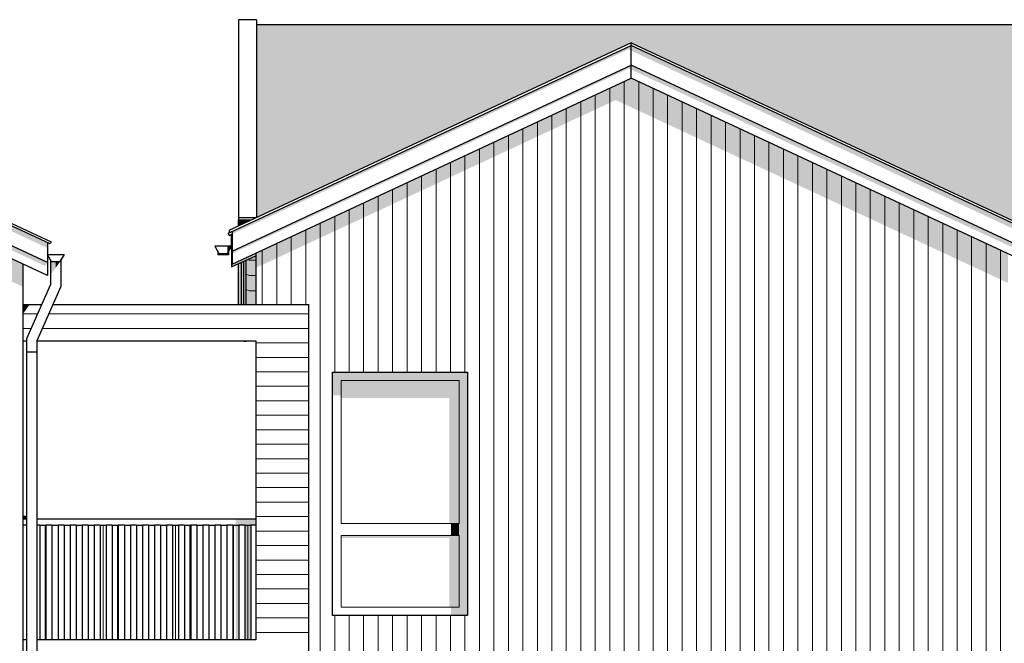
# Model space of a CAD drawing. Header units: millimetres. Extents: x 136614 to 187988, y 72497 to 86342.
# Tile 7 of 12: x 163151 to 171315, y 81171 to 86342. Entities that reach past the tile are written whole.
import ezdxf

# ---------------------------------------------------------------- set-up
doc = ezdxf.new("R2010")
doc.units = ezdxf.units.MM
doc.header["$LTSCALE"] = 0.5
doc.header["$MEASUREMENT"] = 0
doc.linetypes.add('PLINE', pattern=[0])
for name, color, linetype in [('23-- Yttervegger(Nye konstruksjoner)', 7, 'Continuous'), ('231- Bærende yttervegger(Nye konstruksjoner)', 7, 'Continuous'), ('244- Vinduer_ dører_ foldevegger(Nye konstruksjoner)', 7, 'Continuous'), ('251- Frittbærende dekker(Nye konstruksjoner)', 7, 'Continuous'), ('26-- Yttertak(Nye konstruksjoner)', 7, 'Continuous'), ('265- Gesimser_ takrenner og nedløp(Nye konstruksjoner)', 7, 'Continuous')]:
    doc.layers.add(name, color=color, linetype=linetype)
for name, color, linetype, lineweight in [('234- Vinduer_ dører_ porter(Nye konstruksjoner)', 7, 'Continuous', 0), ('235- Utvendig kledning og overflate(Nye konstruksjoner)', 7, 'Continuous', 0), ('262- Taktekking(Nye konstruksjoner)', 7, 'Continuous', 0)]:
    doc.layers.add(name, color=color, linetype=linetype, lineweight=lineweight)

# ---------------------------------------------------------------- blocks, each defined once
blk = doc.blocks.new('*X6')
at = {"layer": '235- Utvendig kledning og overflate(Nye konstruksjoner)', "linetype": 'PLINE'}
for p, q in [((168163.6, 85829.9), (168163.6, 84002.7)), ((168163.6, 84000), (168163.6, 85829.9)), ((168283.6, 85827.8), (168283.6, 84002.7)), ((168283.6, 84000), (168283.6, 85827.8)), ((168043.5, 85774), (168043.5, 84002.7)), ((168043.5, 84000), (168043.5, 85774)), ((167803.5, 85662), (167803.5, 84002.7)), ((167803.5, 84000), (167803.5, 85662)), ((167923.5, 85718), (167923.5, 84002.7)), ((167923.5, 84000), (167923.5, 85718)), ((167683.4, 85606), (167683.4, 84002.7)), ((167683.4, 84000), (167683.4, 85606)), ((167443.4, 85494.1), (167443.4, 84002.7)), ((167443.4, 84000), (167443.4, 85494.1)), ((167563.4, 85550.1), (167563.4, 84002.7)), ((167563.4, 84000), (167563.4, 85550.1)), ((167323.3, 85438.1), (167323.3, 84002.7)), ((167323.3, 84000), (167323.3, 85438.1)), ((167083.3, 85326.2), (167083.3, 84002.7)), ((167083.3, 84000), (167083.3, 85326.2)), ((167203.3, 85382.2), (167203.3, 84002.7)), ((167203.3, 84000), (167203.3, 85382.2)), ((166963.3, 85270.2), (166963.3, 84002.7)), ((166963.3, 84000), (166963.3, 85270.2)), ((166723.2, 85158.3), (166723.2, 84002.7)), ((166723.2, 84000), (166723.2, 85158.3)), ((166843.2, 85214.2), (166843.2, 84002.7)), ((166843.2, 84000), (166843.2, 85214.2)), ((166603.2, 85102.3), (166603.2, 84002.7)), ((166603.2, 84000), (166603.2, 85102.3)), ((166363.1, 84990.4), (166363.1, 84002.7)), ((166363.1, 84000), (166363.1, 84990.4)), ((166483.1, 85046.3), (166483.1, 84002.7)), ((166483.1, 84000), (166483.1, 85046.3)), ((166243.1, 84934.4), (166243.1, 84002.7)), ((166243.1, 84000), (166243.1, 84934.4)), ((166123, 84878.4), (166123, 84002.7)), ((166123, 84000), (166123, 84878.4)), ((165883, 84766.5), (165883, 84002.7)), ((165883, 84000), (165883, 84766.5)), ((166003, 84822.4), (166003, 84002.7)), ((166003, 84000), (166003, 84822.4)), ((165762.9, 84710.5), (165762.9, 84002.7)), ((165762.9, 84000), (165762.9, 84710.5)), ((165522.9, 84598.6), (165522.9, 84002.7)), ((165522.9, 84000), (165522.9, 84598.6)), ((165642.9, 84654.5), (165642.9, 84002.7)), ((165642.9, 84000), (165642.9, 84654.5)), ((165402.8, 84542.6), (165402.8, 84002.7)), ((165402.8, 84000), (165402.8, 84542.6)), ((165162.8, 84430.6), (165162.8, 84002.7)), ((165162.8, 84000), (165162.8, 84430.6)), ((165282.8, 84486.6), (165282.8, 84002.7)), ((165282.8, 84000), (165282.8, 84486.6)), ((165162.8, 84002.7), (165162.8, 83980)), ((165162.8, 83980), (165162.8, 84000)), ((165282.8, 84002.7), (165282.8, 83980)), ((165282.8, 83980), (165282.8, 84000)), ((165402.8, 84002.7), (165402.8, 83980)), ((165402.8, 83980), (165402.8, 84000)), ((165522.9, 84002.7), (165522.9, 83980)), ((165522.9, 83980), (165522.9, 84000)), ((165642.9, 84002.7), (165642.9, 80002.7)), ((165642.9, 80000), (165642.9, 84000)), ((165762.9, 84002.7), (165762.9, 83420)), ((165762.9, 83420), (165762.9, 84000)), ((165883, 84002.7), (165883, 83420)), ((165883, 83420), (165883, 84000)), ((166003, 84002.7), (166003, 83420)), ((166003, 83420), (166003, 84000)), ((166123, 84002.7), (166123, 83420)), ((166123, 83420), (166123, 84000)), ((166243.1, 84002.7), (166243.1, 83420)), ((166243.1, 83420), (166243.1, 84000)), ((166363.1, 84002.7), (166363.1, 83420)), ((166363.1, 83420), (166363.1, 84000)), ((166483.1, 84002.7), (166483.1, 83420)), ((166483.1, 83420), (166483.1, 84000)), ((166603.2, 84002.7), (166603.2, 83420)), ((166603.2, 83420), (166603.2, 84000)), ((166723.2, 84002.7), (166723.2, 83420)), ((166723.2, 83420), (166723.2, 84000)), ((166843.2, 84002.7), (166843.2, 83420)), ((166843.2, 83420), (166843.2, 84000)), ((166963.3, 84002.7), (166963.3, 80002.7)), ((166963.3, 80000), (166963.3, 84000)), ((167083.3, 84002.7), (167083.3, 80002.7)), ((167083.3, 80000), (167083.3, 84000)), ((167203.3, 84002.7), (167203.3, 80002.7)), ((167203.3, 80000), (167203.3, 84000)), ((167323.3, 84002.7), (167323.3, 80002.7)), ((167323.3, 80000), (167323.3, 84000)), ((167443.4, 84002.7), (167443.4, 80002.7)), ((167443.4, 80000), (167443.4, 84000)), ((167563.4, 84002.7), (167563.4, 80002.7)), ((167563.4, 80000), (167563.4, 84000)), ((167683.4, 84002.7), (167683.4, 80002.7)), ((167683.4, 80000), (167683.4, 84000)), ((167803.5, 84002.7), (167803.5, 80002.7)), ((167803.5, 80000), (167803.5, 84000)), ((167923.5, 84002.7), (167923.5, 80002.7)), ((167923.5, 80000), (167923.5, 84000)), ((168043.5, 84002.7), (168043.5, 80002.7)), ((168043.5, 80000), (168043.5, 84000)), ((168163.6, 84002.7), (168163.6, 80002.7)), ((168163.6, 80000), (168163.6, 84000)), ((168283.6, 84002.7), (168283.6, 80002.7)), ((168283.6, 80000), (168283.6, 84000)), ((165762.9, 81400), (165762.9, 80002.7)), ((165762.9, 80000), (165762.9, 81400)), ((165883, 81400), (165883, 80002.7)), ((165883, 80000), (165883, 81400)), ((166003, 81400), (166003, 80002.7)), ((166003, 80000), (166003, 81400)), ((166123, 81400), (166123, 80002.7)), ((166123, 80000), (166123, 81400)), ((166243.1, 81400), (166243.1, 80002.7)), ((166243.1, 80000), (166243.1, 81400)), ((166363.1, 81400), (166363.1, 80002.7)), ((166363.1, 80000), (166363.1, 81400)), ((166483.1, 81400), (166483.1, 80002.7)), ((166483.1, 80000), (166483.1, 81400)), ((166603.2, 81400), (166603.2, 80002.7)), ((166603.2, 80000), (166603.2, 81400)), ((166723.2, 81400), (166723.2, 80002.7)), ((166723.2, 80000), (166723.2, 81400)), ((166843.2, 81400), (166843.2, 80002.7)), ((166843.2, 80000), (166843.2, 81400)), ((165642.9, 80002.7), (165642.9, 77700)), ((165642.9, 77700), (165642.9, 80000)), ((165762.9, 80002.7), (165762.9, 79810)), ((165762.9, 79810), (165762.9, 80000)), ((165883, 80002.7), (165883, 79810)), ((165883, 79810), (165883, 80000)), ((166003, 80002.7), (166003, 79810)), ((166003, 79810), (166003, 80000)), ((166123, 80002.7), (166123, 79810)), ((166123, 79810), (166123, 80000)), ((166243.1, 80002.7), (166243.1, 79810)), ((166243.1, 79810), (166243.1, 80000)), ((166363.1, 80002.7), (166363.1, 79810)), ((166363.1, 79810), (166363.1, 80000)), ((166483.1, 80002.7), (166483.1, 79810)), ((166483.1, 79810), (166483.1, 80000)), ((166603.2, 80002.7), (166603.2, 79810)), ((166603.2, 79810), (166603.2, 80000)), ((166723.2, 80002.7), (166723.2, 79810)), ((166723.2, 79810), (166723.2, 80000)), ((166843.2, 80002.7), (166843.2, 79810)), ((166843.2, 79810), (166843.2, 80000)), ((166963.3, 80002.7), (166963.3, 77700)), ((166963.3, 77700), (166963.3, 80000)), ((167083.3, 80002.7), (167083.3, 77700)), ((167083.3, 77700), (167083.3, 80000)), ((167203.3, 80002.7), (167203.3, 77700)), ((167203.3, 77700), (167203.3, 80000)), ((167323.3, 80002.7), (167323.3, 77700)), ((167323.3, 77700), (167323.3, 80000)), ((167443.4, 80002.7), (167443.4, 77700)), ((167443.4, 77700), (167443.4, 80000)), ((167563.4, 80002.7), (167563.4, 77700)), ((167563.4, 77700), (167563.4, 80000)), ((167683.4, 80002.7), (167683.4, 77700)), ((167683.4, 77700), (167683.4, 80000)), ((167803.5, 80002.7), (167803.5, 77700)), ((167803.5, 77700), (167803.5, 80000)), ((167923.5, 80002.7), (167923.5, 77700)), ((167923.5, 77700), (167923.5, 80000)), ((168043.5, 80002.7), (168043.5, 77700)), ((168043.5, 77700), (168043.5, 80000)), ((168163.6, 80002.7), (168163.6, 77700)), ((168163.6, 77700), (168163.6, 80000)), ((168283.6, 80002.7), (168283.6, 77700)), ((168283.6, 77700), (168283.6, 80000))]:
    blk.add_line(p, q, dxfattribs=at)
blk = doc.blocks.new('*X8')
at = {"layer": '235- Utvendig kledning og overflate(Nye konstruksjoner)', "linetype": 'PLINE'}
for p, q in [((168403.6, 81200), (168403.6, 80002.7)), ((168403.6, 80000), (168403.6, 81200)), ((168523.7, 81200), (168523.7, 80002.7)), ((168523.7, 80000), (168523.7, 81200)), ((168643.7, 81200), (168643.7, 80002.7)), ((168643.7, 80000), (168643.7, 81200)), ((168763.7, 81200), (168763.7, 80002.7)), ((168763.7, 80000), (168763.7, 81200)), ((168883.8, 81200), (168883.8, 80002.7)), ((168883.8, 80000), (168883.8, 81200)), ((169003.8, 81200), (169003.8, 80002.7)), ((169003.8, 80000), (169003.8, 81200)), ((169123.8, 81200), (169123.8, 80002.7)), ((169123.8, 80000), (169123.8, 81200)), ((169243.8, 81200), (169243.8, 80002.7)), ((169243.8, 80000), (169243.8, 81200)), ((169363.9, 81200), (169363.9, 80002.7)), ((169363.9, 80000), (169363.9, 81200)), ((169483.9, 81200), (169483.9, 80002.7)), ((169483.9, 80000), (169483.9, 81200)), ((169603.9, 81200), (169603.9, 80002.7)), ((169603.9, 80000), (169603.9, 81200)), ((169724, 81200), (169724, 80002.7)), ((169724, 80000), (169724, 81200)), ((169844, 81200), (169844, 80002.7)), ((169844, 80000), (169844, 81200)), ((169964, 81200), (169964, 80002.7)), ((169964, 80000), (169964, 81200)), ((170084.1, 81200), (170084.1, 80002.7)), ((170084.1, 80000), (170084.1, 81200)), ((170204.1, 81200), (170204.1, 80002.7)), ((170204.1, 80000), (170204.1, 81200)), ((170324.1, 81200), (170324.1, 80002.7)), ((170324.1, 80000), (170324.1, 81200)), ((170444.2, 81200), (170444.2, 80002.7)), ((170444.2, 80000), (170444.2, 81200)), ((170564.2, 81200), (170564.2, 80002.7)), ((170564.2, 80000), (170564.2, 81200)), ((170684.2, 81200), (170684.2, 80002.7)), ((170684.2, 80000), (170684.2, 81200)), ((170804.2, 81200), (170804.2, 80002.7)), ((170804.2, 80000), (170804.2, 81200)), ((170924.3, 81200), (170924.3, 80002.7)), ((170924.3, 80000), (170924.3, 81200)), ((171044.3, 81200), (171044.3, 80002.7)), ((171044.3, 80000), (171044.3, 81200)), ((171164.3, 81200), (171164.3, 80002.7)), ((171164.3, 80000), (171164.3, 81200)), ((171284.4, 81200), (171284.4, 80002.7)), ((171284.4, 80000), (171284.4, 81200)), ((168403.6, 80002.7), (168403.6, 77700)), ((168403.6, 77700), (168403.6, 80000)), ((168523.7, 80002.7), (168523.7, 77700)), ((168523.7, 77700), (168523.7, 80000)), ((168643.7, 80002.7), (168643.7, 77700)), ((168643.7, 77700), (168643.7, 80000)), ((168763.7, 80002.7), (168763.7, 77700)), ((168763.7, 77700), (168763.7, 80000)), ((168883.8, 80002.7), (168883.8, 77700)), ((168883.8, 77700), (168883.8, 80000)), ((169003.8, 80002.7), (169003.8, 77700)), ((169003.8, 77700), (169003.8, 80000)), ((169123.8, 80002.7), (169123.8, 77700)), ((169123.8, 77700), (169123.8, 80000)), ((169243.8, 80002.7), (169243.8, 79920)), ((169243.8, 79920), (169243.8, 80000)), ((169363.9, 80002.7), (169363.9, 79920)), ((169363.9, 79920), (169363.9, 80000)), ((169483.9, 80002.7), (169483.9, 79920)), ((169483.9, 79920), (169483.9, 80000)), ((169603.9, 80002.7), (169603.9, 79920)), ((169603.9, 79920), (169603.9, 80000)), ((169724, 80002.7), (169724, 79920)), ((169724, 79920), (169724, 80000)), ((169844, 80002.7), (169844, 79920)), ((169844, 79920), (169844, 80000)), ((169964, 80002.7), (169964, 79920)), ((169964, 79920), (169964, 80000)), ((170084.1, 80002.7), (170084.1, 79920)), ((170084.1, 79920), (170084.1, 80000)), ((170204.1, 80002.7), (170204.1, 79920)), ((170204.1, 79920), (170204.1, 80000)), ((170324.1, 80002.7), (170324.1, 79920)), ((170324.1, 79920), (170324.1, 80000)), ((170444.2, 80002.7), (170444.2, 79920)), ((170444.2, 79920), (170444.2, 80000)), ((170564.2, 80002.7), (170564.2, 77700)), ((170564.2, 77700), (170564.2, 80000)), ((170684.2, 80002.7), (170684.2, 77700)), ((170684.2, 77700), (170684.2, 80000)), ((170804.2, 80002.7), (170804.2, 77700)), ((170804.2, 77700), (170804.2, 80000)), ((170924.3, 80002.7), (170924.3, 77700)), ((170924.3, 77700), (170924.3, 80000)), ((171044.3, 80002.7), (171044.3, 77700)), ((171044.3, 77700), (171044.3, 80000)), ((171164.3, 80002.7), (171164.3, 77700)), ((171164.3, 77700), (171164.3, 80000)), ((171284.4, 80002.7), (171284.4, 77700)), ((171284.4, 77700), (171284.4, 80000)), ((169243.8, 78600), (169243.8, 77700)), ((169243.8, 77700), (169243.8, 78600)), ((169363.9, 78600), (169363.9, 77700)), ((169363.9, 77700), (169363.9, 78600)), ((169483.9, 78600), (169483.9, 77700)), ((169483.9, 77700), (169483.9, 78600)), ((169603.9, 78600), (169603.9, 77700)), ((169603.9, 77700), (169603.9, 78600)), ((169724, 78600), (169724, 77700)), ((169724, 77700), (169724, 78600)), ((169844, 78600), (169844, 77700)), ((169844, 77700), (169844, 78600)), ((169964, 78600), (169964, 77700)), ((169964, 77700), (169964, 78600)), ((170084.1, 78600), (170084.1, 77700)), ((170084.1, 77700), (170084.1, 78600)), ((170204.1, 78600), (170204.1, 77700)), ((170204.1, 77700), (170204.1, 78600)), ((170324.1, 78600), (170324.1, 77700)), ((170324.1, 77700), (170324.1, 78600)), ((170444.2, 78600), (170444.2, 77700)), ((170444.2, 77700), (170444.2, 78600))]:
    blk.add_line(p, q, dxfattribs=at)
blk = doc.blocks.new('*X46')
at = {"layer": '235- Utvendig kledning og overflate(Nye konstruksjoner)', "linetype": 'PLINE'}
for p, q in [((163962.5, 82150), (163962.5, 81200)), ((163962.5, 81200), (163962.5, 82150))]:
    blk.add_line(p, q, dxfattribs=at)
blk = doc.blocks.new('*X47')
at = {"layer": '235- Utvendig kledning og overflate(Nye konstruksjoner)', "linetype": 'PLINE'}
for p, q in [((163842.4, 82150), (163842.4, 81200)), ((163842.4, 81200), (163842.4, 82150))]:
    blk.add_line(p, q, dxfattribs=at)
blk = doc.blocks.new('*X48')
at = {"layer": '235- Utvendig kledning og overflate(Nye konstruksjoner)', "linetype": 'PLINE'}
for p, q in [((163722.4, 82150), (163722.4, 81200)), ((163722.4, 81200), (163722.4, 82150))]:
    blk.add_line(p, q, dxfattribs=at)
blk = doc.blocks.new('*X52')
at = {"layer": '235- Utvendig kledning og overflate(Nye konstruksjoner)', "linetype": 'PLINE'}
for p, q in [((163362.32093, 82150), (163362.32093, 81200)), ((163362.32093, 81200), (163362.32093, 82150))]:
    blk.add_line(p, q, dxfattribs=at)
blk = doc.blocks.new('*X56')
at = {"layer": '235- Utvendig kledning og overflate(Nye konstruksjoner)', "linetype": 'PLINE'}
for p, q in [((164562.6, 82150), (164562.6, 81200)), ((164562.6, 81200), (164562.6, 82150))]:
    blk.add_line(p, q, dxfattribs=at)
blk = doc.blocks.new('*X57')
at = {"layer": '235- Utvendig kledning og overflate(Nye konstruksjoner)', "linetype": 'PLINE'}
for p, q in [((164442.6, 82150), (164442.6, 81200)), ((164442.6, 81200), (164442.6, 82150))]:
    blk.add_line(p, q, dxfattribs=at)
blk = doc.blocks.new('*X58')
at = {"layer": '235- Utvendig kledning og overflate(Nye konstruksjoner)', "linetype": 'PLINE'}
for p, q in [((164322.6, 82150), (164322.6, 81200)), ((164322.6, 81200), (164322.6, 82150))]:
    blk.add_line(p, q, dxfattribs=at)
blk = doc.blocks.new('*X61')
at = {"layer": '235- Utvendig kledning og overflate(Nye konstruksjoner)', "linetype": 'PLINE'}
for p, q in [((165042.8, 82150), (165042.8, 81200)), ((165042.8, 81200), (165042.8, 82150))]:
    blk.add_line(p, q, dxfattribs=at)
blk = doc.blocks.new('*X62')
at = {"layer": '235- Utvendig kledning og overflate(Nye konstruksjoner)', "linetype": 'PLINE'}
for p, q in [((164922.7, 82150), (164922.7, 81200)), ((164922.7, 81200), (164922.7, 82150))]:
    blk.add_line(p, q, dxfattribs=at)
blk = doc.blocks.new('*X67')
at = {"layer": '235- Utvendig kledning og overflate(Nye konstruksjoner)', "linetype": 'PLINE'}
for p, q in [((163179.7, 83901.7), (163297.6, 83901.7)), ((163297.6, 83901.7), (163179.7, 83901.7)), ((163179.7, 83781.7), (163244.2, 83781.7)), ((163244.2, 83781.7), (163179.7, 83781.7))]:
    blk.add_line(p, q, dxfattribs=at)
blk = doc.blocks.new('*X68')
at = {"layer": '235- Utvendig kledning og overflate(Nye konstruksjoner)', "linetype": 'PLINE'}
for p, q in [((163392.3, 83901.7), (163997.3, 83901.7)), ((164000, 83901.7), (163392.3, 83901.7)), ((163997.3, 83901.7), (165549.7, 83901.7)), ((165549.7, 83901.7), (164000, 83901.7)), ((163339, 83781.7), (163997.3, 83781.7)), ((164000, 83781.7), (163339, 83781.7)), ((163997.3, 83781.7), (165549.7, 83781.7)), ((165549.7, 83781.7), (164000, 83781.7))]:
    blk.add_line(p, q, dxfattribs=at)
blk = doc.blocks.new('*X73')
at = {"layer": '235- Utvendig kledning og overflate(Nye konstruksjoner)', "linetype": 'PLINE'}
for p, q in [((165107.7, 83661.7), (165549.7, 83661.7)), ((165549.7, 83661.7), (165107.7, 83661.7)), ((165107.7, 83541.6), (165549.7, 83541.6)), ((165549.7, 83541.6), (165107.7, 83541.6)), ((165107.7, 83421.6), (165549.7, 83421.6)), ((165549.7, 83421.6), (165107.7, 83421.6)), ((165107.7, 83301.6), (165549.7, 83301.6)), ((165549.7, 83301.6), (165107.7, 83301.6)), ((165107.7, 83181.5), (165549.7, 83181.5)), ((165549.7, 83181.5), (165107.7, 83181.5)), ((165107.7, 83061.5), (165549.7, 83061.5)), ((165549.7, 83061.5), (165107.7, 83061.5)), ((165107.7, 82941.5), (165549.7, 82941.5)), ((165549.7, 82941.5), (165107.7, 82941.5)), ((165107.7, 82821.5), (165549.7, 82821.5)), ((165549.7, 82821.5), (165107.7, 82821.5)), ((165107.7, 82701.4), (165549.7, 82701.4)), ((165549.7, 82701.4), (165107.7, 82701.4)), ((165107.7, 82581.4), (165549.7, 82581.4)), ((165549.7, 82581.4), (165107.7, 82581.4)), ((165107.7, 82461.4), (165549.7, 82461.4)), ((165549.7, 82461.4), (165107.7, 82461.4)), ((165107.7, 82341.3), (165549.7, 82341.3)), ((165549.7, 82341.3), (165107.7, 82341.3)), ((165107.7, 82221.3), (165549.7, 82221.3)), ((165549.7, 82221.3), (165107.7, 82221.3)), ((165107.7, 82101.3), (165549.7, 82101.3)), ((165549.7, 82101.3), (165107.7, 82101.3)), ((165107.7, 81981.2), (165549.7, 81981.2)), ((165549.7, 81981.2), (165107.7, 81981.2)), ((165107.7, 81861.2), (165549.7, 81861.2)), ((165549.7, 81861.2), (165107.7, 81861.2)), ((165107.7, 81741.2), (165549.7, 81741.2)), ((165549.7, 81741.2), (165107.7, 81741.2)), ((165107.7, 81621.1), (165549.7, 81621.1)), ((165549.7, 81621.1), (165107.7, 81621.1)), ((165107.7, 81501.1), (165549.7, 81501.1)), ((165549.7, 81501.1), (165107.7, 81501.1)), ((165107.7, 81381.1), (165549.7, 81381.1)), ((165549.7, 81381.1), (165107.7, 81381.1)), ((165107.7, 81261.1), (165549.7, 81261.1)), ((165549.7, 81261.1), (165107.7, 81261.1))]:
    blk.add_line(p, q, dxfattribs=at)
blk = doc.blocks.new('*X75')
at = {"layer": '235- Utvendig kledning og overflate(Nye konstruksjoner)', "linetype": 'PLINE'}
for p, q in [((168403.6, 85771.8), (168403.6, 84002.7)), ((168403.6, 84000), (168403.6, 85771.8)), ((168523.7, 85715.8), (168523.7, 84002.7)), ((168523.7, 84000), (168523.7, 85715.8)), ((168643.7, 85659.8), (168643.7, 84002.7)), ((168643.7, 84000), (168643.7, 85659.8)), ((168763.7, 85603.9), (168763.7, 84002.7)), ((168763.7, 84000), (168763.7, 85603.9)), ((168883.8, 85547.9), (168883.8, 84002.7)), ((168883.8, 84000), (168883.8, 85547.9)), ((169003.8, 85491.9), (169003.8, 84002.7)), ((169003.8, 84000), (169003.8, 85491.9)), ((169123.8, 85436), (169123.8, 84002.7)), ((169123.8, 84000), (169123.8, 85436)), ((169243.8, 85380), (169243.8, 84002.7)), ((169243.8, 84000), (169243.8, 85380)), ((169363.9, 85324), (169363.9, 84002.7)), ((169363.9, 84000), (169363.9, 85324)), ((169483.9, 85268), (169483.9, 84002.7)), ((169483.9, 84000), (169483.9, 85268)), ((169603.9, 85212.1), (169603.9, 84002.7)), ((169603.9, 84000), (169603.9, 85212.1)), ((169724, 85156.1), (169724, 84002.7)), ((169724, 84000), (169724, 85156.1)), ((169844, 85100.1), (169844, 84002.7)), ((169844, 84000), (169844, 85100.1)), ((169964, 85044.2), (169964, 84002.7)), ((169964, 84000), (169964, 85044.2)), ((170084.1, 84988.2), (170084.1, 84002.7)), ((170084.1, 84000), (170084.1, 84988.2)), ((170204.1, 84932.2), (170204.1, 84002.7)), ((170204.1, 84000), (170204.1, 84932.2)), ((170324.1, 84876.2), (170324.1, 84002.7)), ((170324.1, 84000), (170324.1, 84876.2)), ((170444.2, 84820.3), (170444.2, 84002.7)), ((170444.2, 84000), (170444.2, 84820.3)), ((170564.2, 84764.3), (170564.2, 84002.7)), ((170564.2, 84000), (170564.2, 84764.3)), ((170684.2, 84708.3), (170684.2, 84002.7)), ((170684.2, 84000), (170684.2, 84708.3)), ((170804.2, 84652.4), (170804.2, 84002.7)), ((170804.2, 84000), (170804.2, 84652.4)), ((170924.3, 84596.4), (170924.3, 84002.7)), ((170924.3, 84000), (170924.3, 84596.4)), ((171044.3, 84540.4), (171044.3, 84002.7)), ((171044.3, 84000), (171044.3, 84540.4)), ((171164.3, 84484.4), (171164.3, 84002.7)), ((171164.3, 84000), (171164.3, 84484.4)), ((171284.4, 84428.5), (171284.4, 84002.7)), ((171284.4, 84000), (171284.4, 84428.5)), ((168403.6, 84002.7), (168403.6, 81200)), ((168403.6, 81200), (168403.6, 84000)), ((168523.7, 84002.7), (168523.7, 81200)), ((168523.7, 81200), (168523.7, 84000)), ((168643.7, 84002.7), (168643.7, 81200)), ((168643.7, 81200), (168643.7, 84000)), ((168763.7, 84002.7), (168763.7, 81200)), ((168763.7, 81200), (168763.7, 84000)), ((168883.8, 84002.7), (168883.8, 81200)), ((168883.8, 81200), (168883.8, 84000)), ((169003.8, 84002.7), (169003.8, 81200)), ((169003.8, 81200), (169003.8, 84000)), ((169123.8, 84002.7), (169123.8, 81200)), ((169123.8, 81200), (169123.8, 84000)), ((169243.8, 84002.7), (169243.8, 81200)), ((169243.8, 81200), (169243.8, 84000)), ((169363.9, 84002.7), (169363.9, 81200)), ((169363.9, 81200), (169363.9, 84000)), ((169483.9, 84002.7), (169483.9, 81200)), ((169483.9, 81200), (169483.9, 84000)), ((169603.9, 84002.7), (169603.9, 81200)), ((169603.9, 81200), (169603.9, 84000)), ((169724, 84002.7), (169724, 81200)), ((169724, 81200), (169724, 84000)), ((169844, 84002.7), (169844, 81200)), ((169844, 81200), (169844, 84000)), ((169964, 84002.7), (169964, 81200)), ((169964, 81200), (169964, 84000)), ((170084.1, 84002.7), (170084.1, 81200)), ((170084.1, 81200), (170084.1, 84000)), ((170204.1, 84002.7), (170204.1, 81200)), ((170204.1, 81200), (170204.1, 84000)), ((170324.1, 84002.7), (170324.1, 81200)), ((170324.1, 81200), (170324.1, 84000)), ((170444.2, 84002.7), (170444.2, 81200)), ((170444.2, 81200), (170444.2, 84000)), ((170564.2, 84002.7), (170564.2, 81200)), ((170564.2, 81200), (170564.2, 84000)), ((170684.2, 84002.7), (170684.2, 81200)), ((170684.2, 81200), (170684.2, 84000)), ((170804.2, 84002.7), (170804.2, 81200)), ((170804.2, 81200), (170804.2, 84000)), ((170924.3, 84002.7), (170924.3, 81200)), ((170924.3, 81200), (170924.3, 84000)), ((171044.3, 84002.7), (171044.3, 81200)), ((171044.3, 81200), (171044.3, 84000)), ((171164.3, 84002.7), (171164.3, 81200)), ((171164.3, 81200), (171164.3, 84000)), ((171284.4, 84002.7), (171284.4, 81200)), ((171284.4, 81200), (171284.4, 84000))]:
    blk.add_line(p, q, dxfattribs=at)

msp = doc.modelspace()

# ---------------------------------------------------------------- hatches: boundary and pattern name
at = {"layer": '23-- Yttervegger(Nye konstruksjoner)', "linetype": 'Continuous'}
for points in [[(154987.7, 83521.5), (154987.7, 83426.7), (159833.7, 85686.4), (159833.9, 85686.7), (159833.9, 85686.4), (163179.7, 84126.3), (163179.7, 84314.4), (159933.9, 85827.9), (159933.9, 86002.2), (159933.7, 86002.3), (159933.7, 85827.9)], [(168221.1, 85856.8), (165107.7, 84404.9), (165107.7, 84283.3), (168092.8, 85675.3), (168093, 85675.6), (168093, 85675.3), (168393.7, 85535.1), (168393.7, 85776.4), (168221.3, 85856.8), (168221.3, 86008.2), (168221.1, 86008.1)], [(168393.7, 85535.1), (171345.7, 84158.6), (171345.7, 84399.9), (168393.7, 85776.4)]]:
    msp.add_hatch(color=256, dxfattribs=at).paths.add_polyline_path(points)
at = {"layer": '231- Bærende yttervegger(Nye konstruksjoner)', "linetype": 'Continuous'}
for points in [[(165107.7, 82200), (164940.7, 82200), (164940.7, 82150), (165107.7, 82150)], [(164940.7, 82150), (164940.7, 81200), (164968.7, 81200), (164968.7, 82150)], [(165068.7, 82150), (165018.7, 82150), (165018.7, 81200), (165068.7, 81200)]]:
    msp.add_hatch(color=256, dxfattribs=at).paths.add_polyline_path(points)
at = {"layer": '244- Vinduer_ dører_ foldevegger(Nye konstruksjoner)', "linetype": 'Continuous'}
for points in [[(166864.7, 83420), (165744.7, 83420), (165744.7, 83349), (165815.7, 83349), (166793.7, 83349), (166864.7, 83349)], [(165744.7, 83226.3), (165815.7, 83226.3), (165815.7, 83349), (165744.7, 83349)], [(166793.7, 83349), (165815.7, 83349), (165815.7, 83205), (166712.7, 83205), (166712.7, 82165), (166793.7, 82165)], [(166793.7, 82065), (166793.7, 81471), (166864.7, 81471), (166864.7, 83349), (166793.7, 83349), (166793.7, 82165)], [(163179.7, 82224), (163179.7, 82222.7), (163190.4, 82222.7), (163191.4, 82222.8), (163193.7, 82223.6), (163193.7, 82224)], [(163179.7, 82221.2), (163180.1, 82221.3), (163186.8, 82222), (163190.4, 82222.7), (163179.7, 82222.7)], [(163179.7, 82221), (163183.8, 82221), (163180.1, 82221.3), (163179.7, 82221.2)], [(163179.7, 82207), (163183.8, 82207), (163183.8, 82221), (163179.7, 82221)], [(163186.8, 82222), (163180.1, 82221.3), (163186.7, 82221.3)], [(163180.1, 82221.3), (163183.8, 82221), (163186.7, 82221.3)], [(163186.7, 82221.3), (163183.8, 82221), (163183.8, 82207), (163186.7, 82206.7)], [(163186.8, 82222), (163186.7, 82221.3), (163193.7, 82222)], [(163193.7, 82222), (163186.7, 82221.3), (163186.7, 82206.7), (163193.7, 82206)], [(163191.4, 82222.8), (163186.8, 82222), (163193.7, 82222)], [(163193.7, 82223.6), (163191.4, 82222.8), (163198.3, 82222.8)], [(163191.4, 82222.8), (163193.7, 82222), (163198.3, 82222.8)], [(163193.7, 82224), (163193.7, 82223.6), (163200.7, 82223.6)], [(163193.7, 82224), (163200.7, 82223.6), (163200.7, 82224)], [(163193.7, 82223.6), (163198.3, 82222.8), (163200.7, 82223.6)], [(163198.3, 82222.8), (163193.7, 82222), (163193.7, 82206), (163198.3, 82205.2)], [(163200.7, 82223.6), (163198.3, 82222.8), (163198.3, 82205.2), (163200.7, 82204.4)], [(163179.7, 82206.9), (163186.7, 82206.7), (163183.8, 82207), (163179.7, 82207)], [(163186.7, 82206.7), (163179.7, 82206.9), (163179.7, 82206.8), (163180.1, 82206.7)], [(163179.7, 82205.3), (163190.4, 82205.3), (163186.8, 82206), (163180.1, 82206.7), (163179.7, 82206.8)], [(163179.7, 82204), (163193.7, 82204), (163193.7, 82204.4), (163191.4, 82205.2), (163190.4, 82205.3), (163179.7, 82205.3)], [(163193.7, 82206), (163180.1, 82206.7), (163186.8, 82206)], [(163180.1, 82206.7), (163193.7, 82206), (163186.7, 82206.7)], [(163186.8, 82206), (163191.4, 82205.2), (163198.3, 82205.2)], [(163186.8, 82206), (163198.3, 82205.2), (163193.7, 82206)], [(163191.4, 82205.2), (163193.7, 82204.4), (163200.7, 82204.4)], [(163191.4, 82205.2), (163200.7, 82204.4), (163198.3, 82205.2)], [(163193.7, 82204.4), (163193.7, 82204), (163200.7, 82204)], [(163193.7, 82204.4), (163200.7, 82204), (163200.7, 82204.4)], [(166727.7, 82165), (166727.7, 82065), (166793.7, 82065), (166793.7, 82165)], [(165815.7, 82043.8), (166712.7, 82043.8), (166712.7, 81471), (166793.7, 81471), (166793.7, 82065), (165815.7, 82065)], [(166864.7, 81471), (166727.7, 81471), (166727.7, 81400), (166864.7, 81400)]]:
    msp.add_hatch(color=256, dxfattribs=at).paths.add_polyline_path(points)
at = {"layer": '251- Frittbærende dekker(Nye konstruksjoner)', "linetype": 'Continuous'}
msp.add_hatch(color=256, dxfattribs=at).paths.add_polyline_path([(163179.7, 83903.5), (163233.7, 83980), (163179.7, 83980)])
at = {"layer": '26-- Yttertak(Nye konstruksjoner)', "linetype": 'Continuous'}
for points in [[(168221.1, 86108.1), (168221.1, 86008.1), (168221.3, 86008.2), (168221.3, 86020.1), (168221.3, 86108.2)], [(165008.8, 84679.8), (165008.8, 84668.5), (165043.4, 84668.5), (165067.8, 84679.8)], [(165043.4, 84668.5), (165008.8, 84668.5), (165008.8, 84652.3)], [(164913.3, 84565.7), (164907.7, 84563), (164907.7, 84463), (164913.3, 84465.7), (164913.3, 84477.6)], [(165028.8, 83980), (165107.7, 83980), (165107.7, 84384.9), (165028.8, 84348.1)]]:
    msp.add_hatch(color=256, dxfattribs=at).paths.add_polyline_path(points)
at = {"layer": '262- Taktekking(Nye konstruksjoner)', "linetype": 'Continuous'}
h = msp.add_hatch(dxfattribs=at)
h.set_pattern_fill('Tak_03_0001', color=256, style=0, pattern_type=2)
h.set_pattern_definition([(90, (165007.66, 84668.44), (-300, 0), []), (337.0902, (165007.66, 84700.14), (300, 126.7855), [81.4227, -244.268]), (337.0902, (165307.66, 84700.14), (300, 126.7855), [81.4227, -244.268]), (0, (165082.66, 84668.44), (-4e-06, 126.7855), [150, -150]), (22.9098, (165232.66, 84668.44), (-300, 126.7855), [81.4227, -244.268]), (22.9098, (165532.66, 84668.44), (-300, 126.7855), [81.4227, -244.268])])
h.paths.add_polyline_path([(165113.8, 86298.7), (165113.8, 84701.3), (168221.1, 86150.3), (168221.1, 86130.2), (168221.3, 86130.3), (168221.3, 86150.3), (171399.1, 84668.5), (181178.6, 84668.4), (181178.6, 84679.8), (181073.6, 84679.8), (181073.6, 86298.7)])
h = msp.add_hatch(dxfattribs=at)
h.set_pattern_fill('Tak_03_0001', color=256, style=0, pattern_type=2)
h.set_pattern_definition([(115, (164945.97, 84480.87), (271.892, 126.785), []), (340, (164914.27, 84548.85), (145.107, 398.68), [106.066, -318.2]), (340, (165186.17, 84675.63), (145.107, 398.68), [106.066, -318.2]), (25, (165013.94, 84512.57), (-126.785, 271.892), [150, -150]), (70, (165149.9, 84575.96), (-398.68, 145.107), [106.066, -318.2]), (70, (165421.8, 84702.75), (-398.68, 145.107), [106.066, -318.2])])
h.paths.add_polyline_path([(168221.1, 86108.1), (168221.1, 86008.1), (168221.3, 86008.2), (168221.3, 86020.1), (168221.3, 86108.2)])
h = msp.add_hatch(dxfattribs=at)
h.set_pattern_fill('Tak_03_0001', color=256, style=0, pattern_type=2)
h.set_pattern_definition([(90, (165007.66, 84668.44), (-300, 0), []), (337.09, (165007.66, 84700.14), (300, 126.79), [81.42, -244.27]), (337.09, (165307.66, 84700.14), (300, 126.79), [81.42, -244.27]), (5e-12, (165082.66, 84668.44), (-4e-06, 126.79), [150, -150]), (22.91, (165232.66, 84668.44), (-300, 126.79), [81.42, -244.27]), (22.91, (165532.66, 84668.44), (-300, 126.79), [81.42, -244.27])])
h.paths.add_polyline_path([(165008.8, 84679.8), (165008.8, 84668.5), (165043.4, 84668.5), (165067.8, 84679.8)])
h = msp.add_hatch(dxfattribs=at)
h.set_pattern_fill('Tak_03_0001', color=256, style=0, pattern_type=2)
h.set_pattern_definition([(90, (165007.66, 84568.46), (-300, 0.0004), []), (312.19, (165007.66, 84651.2), (300, 331), [111.68, -335.05]), (312.19, (165307.66, 84651.2), (300, 331), [111.68, -335.05]), (360, (165082.66, 84568.46), (0, 331), [150, -150]), (47.81, (165232.66, 84568.46), (-300, 331), [111.68, -335.05]), (47.81, (165532.66, 84568.46), (-300, 331), [111.68, -335.05])])
h.paths.add_polyline_path([(165043.4, 84668.5), (165008.8, 84668.5), (165008.8, 84652.3)])
h = msp.add_hatch(dxfattribs=at)
h.set_pattern_fill('Tak_03_0001', color=256, style=0, pattern_type=2)
h.set_pattern_definition([(115, (164945.97, 84480.87), (271.9, 126.8), []), (340, (164914.27, 84548.85), (145.1, 398.68), [106.07, -318.2]), (340, (165186.17, 84675.63), (145.1, 398.68), [106.07, -318.2]), (25, (165013.94, 84512.57), (-126.8, 271.9), [150, -150]), (70, (165149.9, 84575.96), (-398.68, 145.1), [106.07, -318.2]), (70, (165421.8, 84702.75), (-398.68, 145.1), [106.07, -318.2])])
h.paths.add_polyline_path([(164913.3, 84565.7), (164907.7, 84563), (164907.7, 84463), (164913.3, 84465.7), (164913.3, 84477.6)])
h = msp.add_hatch(dxfattribs=at)
h.set_pattern_fill('Tak_03_0001', color=256, style=0, pattern_type=2)
h.set_pattern_definition([(90, (181179.66, 83840.2), (300, 0), []), (202.9098, (181179.66, 83871.9), (-300, 126.7855), [81.4227, -244.268]), (202.9098, (180879.66, 83871.9), (-300, 126.7855), [81.4227, -244.268]), (180, (181104.66, 83840.21), (-4e-06, 126.7855), [150, -150]), (157.0902, (180954.66, 83840.2), (300, 126.7855), [81.4227, -244.268]), (157.0902, (180654.66, 83840.2), (300, 126.7855), [81.4227, -244.268])])
h.paths.add_polyline_path([(165028.8, 83980), (165107.7, 83980), (165107.7, 84384.9), (165028.8, 84348.1)])
at = {"layer": '265- Gesimser_ takrenner og nedløp(Nye konstruksjoner)', "linetype": 'Continuous'}
for points in [[(159933.9, 86099.3), (159933.9, 86056.1), (163379.7, 84449.3), (163381.9, 84452.3), (163381.9, 84491.5)], [(168221.1, 86128.2), (164913.3, 84585.8), (164913.3, 84564), (168198.1, 86095.7), (168198.3, 86096), (168198.3, 86095.7), (168221.1, 86085.1)], [(168221.1, 86108.1), (168221.3, 86108.2), (168221.3, 86108.2), (168221.1, 86108.1)], [(171566.9, 84568.2), (168221.3, 86128.2), (168221.3, 86085), (171564.7, 84525.9), (171566.9, 84529)], [(159933.9, 85898.4), (163361.9, 84299.9), (163381.9, 84328.2), (159933.9, 85936)], [(164913.3, 84403.5), (168201.1, 85936.6), (168201.3, 85936.9), (168201.3, 85936.6), (168221.1, 85927.4), (168221.1, 85964.9), (164913.3, 84422.5)], [(168221.3, 85964.9), (168221.3, 85927.3), (171546.9, 84376.6), (171566.9, 84404.9)], [(164988.8, 84679.8), (164965.8, 84679.8), (164965.8, 84632.3), (164988.8, 84643)], [(164988.8, 84650.4), (165004.6, 84650.4), (165008.8, 84652.3), (165008.8, 84679.8), (164988.8, 84679.8)], [(164907.7, 84563), (164907.7, 84463), (164907.7, 84463), (164907.7, 84563), (164913.3, 84565.7), (164913.3, 84565.7)], [(164837.7, 84402.4), (164802.7, 84402.4), (164794.4, 84416.8), (164794.4, 84393), (164837.7, 84393)], [(164881, 84416.8), (164872.7, 84402.4), (164837.7, 84402.4), (164837.7, 84393), (164881, 84393)], [(164873, 84403), (164907.7, 84463), (164873, 84463)], [(164907.7, 84454.9), (164913.3, 84457.6), (164913.3, 84465.7), (164907.7, 84463), (164907.7, 84463)], [(164907.7, 84454.9), (164907.7, 84291.6), (165107.7, 84384.9), (165107.7, 84404.9), (164913.3, 84314.3), (164913.3, 84457.6)], [(163413.3, 84337.2), (163406.3, 84337.2), (163406.3, 84224), (163449.6, 84285.2), (163449.6, 84334.8), (163414.6, 84334.8)], [(163413.3, 84337.2), (163406.4, 84349.1), (163406.4, 84337.2)], [(163449.6, 84285.2), (163484.6, 84334.8), (163449.6, 84334.8)], [(163486, 84337.2), (163486, 84337.2), (163519.7, 84395.4), (163519.4, 84395.1)], [(164988.8, 83980), (165008.8, 83980), (165008.8, 84338.8), (164988.8, 84329.4)], [(165008.8, 83980), (165028.8, 83980), (165028.8, 84348.1), (165008.8, 84338.8)], [(163179.7, 84314.4), (163179.7, 84314.3), (163381.8, 84220.1), (163381.8, 84220.1)], [(164965.8, 84318.7), (164965.8, 83980), (164988.8, 83980), (164988.8, 84329.4)], [(165008.8, 83672), (165028.8, 83672), (165028.8, 83680), (165008.8, 83680)]]:
    msp.add_hatch(color=256, dxfattribs=at).paths.add_polyline_path(points)

# ---------------------------------------------------------------- linework, layer by layer
at = {"layer": '23-- Yttervegger(Nye konstruksjoner)', "linetype": 'PLINE'}
for p, q in [((165107.7, 84404.9), (165107.7, 83980)), ((163179.7, 81200), (163179.7, 84314.4)), ((165107.7, 83680), (165107.7, 81200)), ((165549.7, 81200), (165549.7, 83680)), ((163179.7, 77700), (163179.7, 81200)), ((163206.3, 81200), (163179.7, 81200)), ((165107.7, 81200), (163292.9, 81200)), ((165549.7, 77700), (165549.7, 81200))]:
    msp.add_line(p, q, dxfattribs=at)
at = {"layer": '231- Bærende yttervegger(Nye konstruksjoner)', "linetype": 'PLINE'}
for p, q in [((163206.3, 82200), (163179.7, 82200)), ((163206.3, 82150), (163179.7, 82150)), ((165107.7, 82200), (163292.9, 82200)), ((163318.7, 82150), (163292.9, 82150)), ((163318.7, 82150), (163318.7, 81200)), ((163318.7, 82150), (163368.7, 82150)), ((163418.7, 82150), (163368.7, 82150)), ((163368.7, 82150), (163368.7, 81200)), ((163418.7, 82150), (163418.7, 81200)), ((163418.7, 82150), (163468.7, 82150)), ((163518.7, 82150), (163468.7, 82150)), ((163468.7, 82150), (163468.7, 81200)), ((163518.7, 82150), (163518.7, 81200)), ((163518.7, 82150), (163568.7, 82150)), ((163618.7, 82150), (163568.7, 82150)), ((163568.7, 82150), (163568.7, 81200)), ((163618.7, 82150), (163618.7, 81200)), ((163618.7, 82150), (163668.7, 82150)), ((163718.7, 82150), (163668.7, 82150)), ((163668.7, 82150), (163668.7, 81200)), ((163718.7, 82150), (163718.7, 81200)), ((163718.7, 82150), (163768.7, 82150)), ((163818.7, 82150), (163768.7, 82150)), ((163768.7, 82150), (163768.7, 81200)), ((163818.7, 82150), (163818.7, 81200)), ((163818.7, 82150), (163868.7, 82150)), ((163918.7, 82150), (163868.7, 82150)), ((163868.7, 82150), (163868.7, 81200)), ((163918.7, 82150), (163918.7, 81200)), ((163918.7, 82150), (163968.7, 82150)), ((164018.7, 82150), (163968.7, 82150)), ((163968.7, 82150), (163968.7, 81200)), ((164018.7, 82150), (164018.7, 81200)), ((164018.7, 82150), (164068.7, 82150)), ((164118.7, 82150), (164068.7, 82150)), ((164068.7, 82150), (164068.7, 81200)), ((164118.7, 82150), (164118.7, 81200)), ((164118.7, 82150), (164168.7, 82150)), ((164218.7, 82150), (164168.7, 82150)), ((164168.7, 82150), (164168.7, 81200)), ((164218.7, 82150), (164218.7, 81200)), ((164218.7, 82150), (164268.7, 82150)), ((164318.7, 82150), (164268.7, 82150)), ((164268.7, 82150), (164268.7, 81200)), ((164318.7, 82150), (164318.7, 81200)), ((164318.7, 82150), (164368.7, 82150)), ((164418.7, 82150), (164368.7, 82150)), ((164368.7, 82150), (164368.7, 81200)), ((164418.7, 82150), (164418.7, 81200)), ((164418.7, 82150), (164468.7, 82150)), ((164518.7, 82150), (164468.7, 82150)), ((164468.7, 82150), (164468.7, 81200)), ((164518.7, 82150), (164518.7, 81200)), ((164518.7, 82150), (164568.7, 82150)), ((164618.7, 82150), (164568.7, 82150)), ((164568.7, 82150), (164568.7, 81200)), ((164618.7, 82150), (164618.7, 81200)), ((164618.7, 82150), (164668.7, 82150)), ((164718.7, 82150), (164668.7, 82150)), ((164668.7, 82150), (164668.7, 81200)), ((164718.7, 82150), (164718.7, 81200)), ((164718.7, 82150), (164768.7, 82150)), ((164818.7, 82150), (164768.7, 82150)), ((164768.7, 82150), (164768.7, 81200)), ((164818.7, 82150), (164818.7, 81200)), ((164818.7, 82150), (164868.7, 82150)), ((164918.7, 82150), (164868.7, 82150)), ((164868.7, 82150), (164868.7, 81200)), ((164918.7, 82150), (164918.7, 81200)), ((164918.7, 82150), (164968.7, 82150)), ((165018.7, 82150), (164968.7, 82150)), ((164968.7, 82150), (164968.7, 81200)), ((165018.7, 82150), (165018.7, 81200)), ((165018.7, 82150), (165068.7, 82150)), ((165107.7, 82150), (165068.7, 82150)), ((165068.7, 82150), (165068.7, 81200))]:
    msp.add_line(p, q, dxfattribs=at)
at = {"layer": '234- Vinduer_ dører_ porter(Nye konstruksjoner)', "linetype": 'PLINE'}
for p, q in [((165815.7, 83349), (165815.7, 82165)), ((166793.7, 83349), (165815.7, 83349)), ((166793.7, 82165), (166793.7, 83349)), ((165815.7, 82165), (166793.7, 82165)), ((165815.7, 82065), (165815.7, 81471)), ((166793.7, 82065), (165815.7, 82065)), ((166793.7, 81471), (166793.7, 82065)), ((165815.7, 81471), (166793.7, 81471))]:
    msp.add_line(p, q, dxfattribs=at)
at = {"layer": '244- Vinduer_ dører_ foldevegger(Nye konstruksjoner)', "linetype": 'PLINE'}
for p, q in [((165744.7, 81400), (165744.7, 83420)), ((165744.7, 83420), (166864.7, 83420)), ((166864.7, 83420), (166864.7, 81400)), ((163179.7, 82224), (163193.7, 82224)), ((163180.1, 82221.3), (163179.7, 82221.2)), ((163179.7, 82221), (163183.8, 82221)), ((163186.8, 82222), (163180.1, 82221.3)), ((163186.7, 82221.3), (163183.8, 82221)), ((163183.8, 82221), (163183.8, 82207)), ((163193.7, 82222), (163186.7, 82221.3)), ((163191.4, 82222.8), (163186.8, 82222)), ((163193.7, 82223.6), (163191.4, 82222.8)), ((163193.7, 82224), (163193.7, 82223.6)), ((163198.3, 82222.8), (163193.7, 82222)), ((163200.7, 82223.6), (163198.3, 82222.8)), ((163200.7, 82224), (163200.7, 82223.6)), ((163200.7, 82223.6), (163200.7, 82204.4)), ((163179.7, 82207), (163183.8, 82207)), ((163179.7, 82206.8), (163180.1, 82206.7)), ((163179.7, 82204), (163193.7, 82204)), ((163180.1, 82206.7), (163186.8, 82206)), ((163183.8, 82207), (163186.7, 82206.7)), ((163186.7, 82206.7), (163193.7, 82206)), ((163186.8, 82206), (163191.4, 82205.2)), ((163191.4, 82205.2), (163193.7, 82204.4)), ((163193.7, 82206), (163198.3, 82205.2)), ((163193.7, 82204.4), (163193.7, 82204)), ((163198.3, 82205.2), (163200.7, 82204.4)), ((163200.7, 82204.4), (163200.7, 82204)), ((166864.7, 81400), (165744.7, 81400))]:
    msp.add_line(p, q, dxfattribs=at)
at = {"layer": '251- Frittbærende dekker(Nye konstruksjoner)', "linetype": 'PLINE'}
for p, q in [((163179.7, 83980), (163332.3, 83980)), ((163427.1, 83980), (165549.7, 83980)), ((165549.7, 83680), (165549.7, 83980)), ((163179.7, 83680), (163206.3, 83680)), ((163293.8, 83680), (165107.7, 83680))]:
    msp.add_line(p, q, dxfattribs=at)
at = {"layer": '26-- Yttertak(Nye konstruksjoner)', "linetype": 'PLINE'}
for p, q in [((181073.6, 86298.7), (165113.8, 86298.7)), ((168221.1, 86108.1), (168221.3, 86108.2)), ((168221.3, 86008.2), (168221.1, 86008.1)), ((165008.8, 84668.5), (165043.4, 84668.5)), ((164907.7, 84563), (164913.3, 84565.7)), ((164907.7, 84463), (164907.7, 84563)), ((164907.7, 84463), (164907.7, 84563)), ((164913.3, 84465.7), (164907.7, 84463))]:
    msp.add_line(p, q, dxfattribs=at)
at = {"layer": '265- Gesimser_ takrenner og nedløp(Nye konstruksjoner)', "linetype": 'PLINE'}
for p, q in [((164965.8, 86341.8), (164965.8, 84698)), ((165113.8, 86341.8), (164965.8, 86341.8)), ((165113.8, 86341.8), (165113.8, 84701.3)), ((168221.1, 86150.3), (164884, 84594.2)), ((168221.1, 86128.2), (168221.1, 86150.3)), ((168221.3, 86150.3), (171596.2, 84576.6)), ((168221.3, 86128.2), (168221.3, 86150.3)), ((159933.9, 86121.4), (163411.2, 84499.9)), ((163402.7, 84481.8), (159933.9, 86099.3)), ((164892.5, 84576), (168221.1, 86128.2)), ((168221.3, 86130.3), (168221.1, 86130.2)), ((168221.1, 85964.9), (168221.1, 86128.2)), ((168221.1, 86108.1), (168221.3, 86108.2)), ((168221.3, 85964.9), (168221.3, 86128.2)), ((171587.7, 84558.4), (168221.3, 86128.2)), ((163381.9, 84328.2), (159933.9, 85936)), ((164913.3, 84422.5), (168221.1, 85964.9)), ((168221.1, 85856.8), (168221.1, 85964.9)), ((168221.3, 85856.8), (168221.3, 85964.9)), ((171566.9, 84404.9), (168221.3, 85964.9)), ((163381.9, 84220.1), (159933.9, 85827.9)), ((164913.3, 84314.3), (168221.1, 85856.8)), ((171566.9, 84296.7), (168221.3, 85856.8)), ((164965.8, 84698), (164965.8, 84679.8)), ((165106.6, 84698), (164965.8, 84698)), ((164965.8, 84632.3), (164965.8, 84679.8)), ((165067.8, 84679.8), (164965.8, 84679.8)), ((164988.8, 84679.8), (164988.8, 84643)), ((165008.8, 84679.8), (165008.8, 84652.3)), ((164884, 84594.2), (164892.5, 84576)), ((164913.3, 84585.8), (164913.3, 84422.5)), ((163411.2, 84499.9), (163402.7, 84481.8)), ((164891.7, 84577.7), (164878.4, 84571.4)), ((164878.4, 84571.4), (164886.8, 84553.3)), ((164886.8, 84553.3), (164913.3, 84565.7)), ((164907.7, 84563), (164907.7, 84563)), ((163402.7, 84481.8), (163381.9, 84491.5)), ((163381.9, 84491.5), (163381.9, 84328.2)), ((164767.7, 84463), (164802.7, 84402.4)), ((164837.7, 84463), (164767.7, 84463)), ((164794.4, 84416.8), (164794.4, 84393)), ((164907.7, 84463), (164837.7, 84463)), ((164872.7, 84402.4), (164907.7, 84463)), ((164881, 84416.8), (164881, 84393)), ((164907.7, 84463), (164907.7, 84454.9)), ((164913.3, 84457.6), (164907.7, 84454.9)), ((164907.7, 84454.9), (164907.7, 84291.6)), ((164913.3, 84422.5), (164913.3, 84314.3)), ((163381.9, 84395.4), (163449.6, 84395.4)), ((163414.6, 84334.8), (163381.9, 84391.5)), ((163406.3, 84337.2), (163413.3, 84337.2)), ((163406.3, 84337.2), (163406.3, 84146.3)), ((163406.4, 84349.1), (163406.4, 84337.2)), ((163484.6, 84334.8), (163414.6, 84334.8)), ((163449.6, 84395.4), (163519.6, 84395.4)), ((163519.6, 84395.4), (163484.6, 84334.8)), ((163486, 84337.2), (163493, 84349.2)), ((163486, 84337.2), (163492.9, 84337.2)), ((163492.9, 84337.2), (163492.9, 84128)), ((163519.7, 84395.4), (163493, 84349.2)), ((163493, 84349.2), (163493, 84325.4)), ((164837.7, 84393), (164794.4, 84393)), ((164802.7, 84402.4), (164872.7, 84402.4)), ((164881, 84393), (164837.7, 84393)), ((164907.7, 84291.6), (165107.7, 84384.9)), ((165008.8, 83980), (165008.8, 84338.8)), ((165028.8, 83980), (165028.8, 84348.1)), ((163381.8, 84220.1), (163179.7, 84314.3)), ((163381.9, 84328.2), (163381.9, 84220.1)), ((163493, 84325.4), (163492.9, 84325.4)), ((164965.8, 83980), (164965.8, 84318.7)), ((164988.8, 83980), (164988.8, 84329.4)), ((163406.3, 84146.3), (163206.3, 83696.3)), ((163492.9, 84128), (163292.9, 83678)), ((163206.3, 83696.3), (163206.3, 83587.2)), ((163292.9, 83678), (163292.9, 83587.2)), ((165008.8, 83672), (165008.8, 83680)), ((165028.8, 83672), (165008.8, 83672)), ((165028.8, 83672), (165028.8, 83680)), ((163206.3, 83587.2), (163206.3, 77497.4)), ((163206.3, 83587.2), (163249.6, 83587.2)), ((163249.6, 83587.2), (163292.9, 83587.2)), ((163292.9, 83587.2), (163292.9, 77497.4))]:
    msp.add_line(p, q, dxfattribs=at)

# ---------------------------------------------------------------- block references
at = {"layer": '23-- Yttervegger(Nye konstruksjoner)'}
for name in ['*X6', '*X75', '*X73', '*X8']:
    msp.add_blockref(name, (0, 0), dxfattribs=at)
at = {"layer": '231- Bærende yttervegger(Nye konstruksjoner)'}
for name in ['*X52', '*X48', '*X47', '*X46', '*X58', '*X57', '*X56', '*X62', '*X61']:
    msp.add_blockref(name, (0, 0), dxfattribs=at)
at = {"layer": '251- Frittbærende dekker(Nye konstruksjoner)'}
for name in ['*X67', '*X68']:
    msp.add_blockref(name, (0, 0), dxfattribs=at)

doc.saveas('drawing.dxf')
